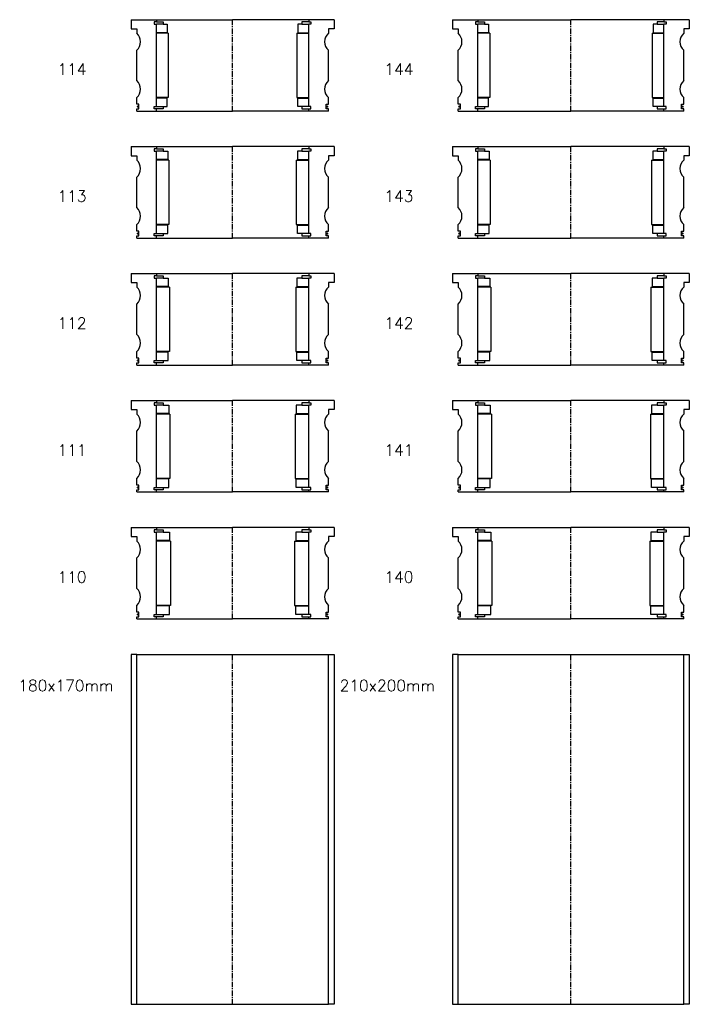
# Model space of a CAD drawing. Extents: x -2018 to 705, y -3434 to 3626.
# Tile 19 of 29: x 111 to 705, y -58 to 814. Entities that reach past the tile are written whole.
import ezdxf

# ---------------------------------------------------------------- set-up
doc = ezdxf.new("R2010")
doc.units = 0
doc.header["$LTSCALE"] = 0.15
doc.linetypes.add('CENTER', pattern=[50.8, 31.75, -6.35, 6.35, -6.35])
doc.layers.get('0').update_dxf_attribs({"linetype": 'CONTINUOUS'})
doc.layers.add('CENTER', color=9, linetype='CENTER')
doc.styles.add('ROMANS', font='romans')

# ---------------------------------------------------------------- blocks, each defined once
blk = doc.blocks.new('6S144T')
for p, q in [((-105, 40.5), (-82.5, 40.5)), ((-105, 40.5), (-105, 32.5)), ((-82.5, 38.5), (-84.5, 38.5)), ((-84.5, 38.5), (-84.5, 36.5)), ((-84.5, 36.5), (-82.5, 36.5)), ((-82.5, 40.5), (0, 40.5)), ((-82.5, 40.5), (-82.5, 38.5)), ((-82.5, 38.5), (-76.5, 38.5)), ((-82.5, -36.5), (-82.5, 36.5)), ((-76.5, 36.5), (-82.5, 36.5)), ((-76.5, 38.5), (-76.5, 36.5)), ((-76.5, 36.5), (-73, 36.5)), ((-73, 36.5), (-73, 29)), ((82.5, 40.5), (0, 40.5)), ((76.5, 36.5), (73, 36.5)), ((73, 36.5), (73, 29)), ((82.5, 38.5), (76.5, 38.5)), ((76.5, 38.5), (76.5, 36.5)), ((76.5, 36.5), (82.5, 36.5)), ((82.5, 40.5), (82.5, 38.5)), ((105, 40.5), (82.5, 40.5)), ((82.5, 38.5), (84.5, 38.5)), ((84.5, 36.5), (82.5, 36.5)), ((82.5, -36.5), (82.5, 36.5)), ((84.5, 38.5), (84.5, 36.5)), ((105, 40.5), (105, 32.5)), ((-105, 32.5), (-100, 32.5)), ((-100, 32.5), (-100, 28.5)), ((-73, 29), (-82.5, 29)), ((-72, 28.5), (-82.5, 28.5)), ((-72, 28.5), (-72, -28.5)), ((72, 28.5), (72, -28.5)), ((72, 28.5), (82.5, 28.5)), ((73, 29), (82.5, 29)), ((100, 32.5), (100, 28.5)), ((105, 32.5), (100, 32.5)), ((-100, -13.5), (-100, 13.5)), ((100, -13.5), (100, 13.5)), ((-100, -34.5), (-100, -28.5)), ((-98, -34.5), (-100, -34.5)), ((-98, -38.5), (-98, -34.5)), ((-72, -28.5), (-82.5, -28.5)), ((-73, -29), (-82.5, -29)), ((-73, -36.5), (-73, -29)), ((72, -28.5), (82.5, -28.5)), ((73, -36.5), (73, -29)), ((73, -29), (82.5, -29)), ((98, -38.5), (98, -34.5)), ((98, -34.5), (100, -34.5)), ((100, -34.5), (100, -28.5)), ((-100, -40.5), (-100, -38.5)), ((-100, -38.5), (-98, -38.5)), ((-100, -40.5), (-82.5, -40.5)), ((-84.5, -38.5), (-84.5, -36.5)), ((-84.5, -36.5), (-82.5, -36.5)), ((-82.5, -38.5), (-84.5, -38.5)), ((-82.5, -36.5), (-76.5, -36.5)), ((-82.5, -40.5), (-82.5, -38.5)), ((-76.5, -38.5), (-82.5, -38.5)), ((-82.5, -40.5), (0, -40.5)), ((-76.5, -36.5), (-76.5, -38.5)), ((-76.5, -36.5), (-73, -36.5)), ((82.5, -40.5), (0, -40.5)), ((76.5, -36.5), (73, -36.5)), ((82.5, -36.5), (76.5, -36.5)), ((76.5, -36.5), (76.5, -38.5)), ((76.5, -38.5), (82.5, -38.5)), ((84.5, -36.5), (82.5, -36.5)), ((82.5, -40.5), (82.5, -38.5)), ((82.5, -38.5), (84.5, -38.5)), ((100, -40.5), (82.5, -40.5)), ((84.5, -38.5), (84.5, -36.5)), ((100, -38.5), (98, -38.5)), ((100, -40.5), (100, -38.5))]:
    blk.add_line(p, q)
at = {"const_width": 0.95}
for points in [[(-98.45, -36.52, -1), (-99.5, -36.52, -1)], [(98.45, -36.52, 1), (99.5, -36.52, 1)]]:
    blk.add_lwpolyline(points, format="xyb", close=True, dxfattribs=at)
for centre, start, end in [((-106.61, 21), 311.40962, 48.59038), ((106.61, 21), 131.40962, 228.59038), ((-106.61, -21), 311.40962, 48.59038), ((106.61, -21), 131.40962, 228.59038)]:
    blk.add_arc(centre, 10, start, end)
at = {"layer": 'CENTER'}
blk.add_line((0, -40.5), (0, 40.5), dxfattribs=at)
blk = doc.blocks.new('6S143T')
for p, q in [((-105, 40.5), (-82.5, 40.5)), ((-105, 40.5), (-105, 32.5)), ((-82.5, 38.5), (-84.5, 38.5)), ((-84.5, 38.5), (-84.5, 36.5)), ((-84.5, 36.5), (-82.5, 36.5)), ((-82.5, 40.5), (0, 40.5)), ((-82.5, 40.5), (-82.5, 38.5)), ((-82.5, 38.5), (-76.5, 38.5)), ((-82.5, -36.5), (-82.5, 36.5)), ((-76.5, 36.5), (-82.5, 36.5)), ((-76.5, 38.5), (-76.5, 36.5)), ((-76.5, 36.5), (-72.5, 36.5)), ((-72.5, 36.5), (-72.5, 29)), ((82.5, 40.5), (0, 40.5)), ((76.5, 36.5), (72.5, 36.5)), ((72.5, 36.5), (72.5, 29)), ((82.5, 38.5), (76.5, 38.5)), ((76.5, 38.5), (76.5, 36.5)), ((76.5, 36.5), (82.5, 36.5)), ((82.5, 40.5), (82.5, 38.5)), ((105, 40.5), (82.5, 40.5)), ((82.5, 38.5), (84.5, 38.5)), ((84.5, 36.5), (82.5, 36.5)), ((82.5, -36.5), (82.5, 36.5)), ((84.5, 38.5), (84.5, 36.5)), ((105, 40.5), (105, 32.5)), ((-105, 32.5), (-100, 32.5)), ((-100, 32.5), (-100, 28.5)), ((-72.5, 29), (-82.5, 29)), ((-71.5, 28.5), (-82.5, 28.5)), ((-71.5, 28.5), (-71.5, -28.5)), ((71.5, 28.5), (71.5, -28.5)), ((71.5, 28.5), (82.5, 28.5)), ((72.5, 29), (82.5, 29)), ((100, 32.5), (100, 28.5)), ((105, 32.5), (100, 32.5)), ((-100, -13.5), (-100, 13.5)), ((100, -13.5), (100, 13.5)), ((-100, -34.5), (-100, -28.5)), ((-98, -34.5), (-100, -34.5)), ((-98, -38.5), (-98, -34.5)), ((-71.5, -28.5), (-82.5, -28.5)), ((-72.5, -29), (-82.5, -29)), ((-72.5, -36.5), (-72.5, -29)), ((71.5, -28.5), (82.5, -28.5)), ((72.5, -36.5), (72.5, -29)), ((72.5, -29), (82.5, -29)), ((98, -38.5), (98, -34.5)), ((98, -34.5), (100, -34.5)), ((100, -34.5), (100, -28.5)), ((-100, -40.5), (-100, -38.5)), ((-100, -38.5), (-98, -38.5)), ((-100, -40.5), (-82.5, -40.5)), ((-84.5, -38.5), (-84.5, -36.5)), ((-84.5, -36.5), (-82.5, -36.5)), ((-82.5, -38.5), (-84.5, -38.5)), ((-82.5, -36.5), (-76.5, -36.5)), ((-82.5, -40.5), (-82.5, -38.5)), ((-76.5, -38.5), (-82.5, -38.5)), ((-82.5, -40.5), (0, -40.5)), ((-76.5, -36.5), (-76.5, -38.5)), ((-76.5, -36.5), (-72.5, -36.5)), ((82.5, -40.5), (0, -40.5)), ((76.5, -36.5), (72.5, -36.5)), ((82.5, -36.5), (76.5, -36.5)), ((76.5, -36.5), (76.5, -38.5)), ((76.5, -38.5), (82.5, -38.5)), ((84.5, -36.5), (82.5, -36.5)), ((82.5, -40.5), (82.5, -38.5)), ((82.5, -38.5), (84.5, -38.5)), ((100, -40.5), (82.5, -40.5)), ((84.5, -38.5), (84.5, -36.5)), ((100, -38.5), (98, -38.5)), ((100, -40.5), (100, -38.5))]:
    blk.add_line(p, q)
at = {"const_width": 0.95}
for points in [[(-98.45, -36.52, -1), (-99.5, -36.52, -1)], [(98.45, -36.52, 1), (99.5, -36.52, 1)]]:
    blk.add_lwpolyline(points, format="xyb", close=True, dxfattribs=at)
for centre, start, end in [((-106.61, 21), 311.40962, 48.59038), ((106.61, 21), 131.40962, 228.59038), ((-106.61, -21), 311.40962, 48.59038), ((106.61, -21), 131.40962, 228.59038)]:
    blk.add_arc(centre, 10, start, end)
at = {"layer": 'CENTER'}
blk.add_line((0, -40.5), (0, 40.5), dxfattribs=at)
blk = doc.blocks.new('6S142T')
for p, q in [((-105, 40.5), (-82.5, 40.5)), ((-105, 40.5), (-105, 32.5)), ((-82.5, 38.5), (-84.5, 38.5)), ((-84.5, 38.5), (-84.5, 36.5)), ((-84.5, 36.5), (-82.5, 36.5)), ((-82.5, 40.5), (0, 40.5)), ((-82.5, 40.5), (-82.5, 38.5)), ((-82.5, 38.5), (-76.5, 38.5)), ((-82.5, -36.5), (-82.5, 36.5)), ((-76.5, 36.5), (-82.5, 36.5)), ((-76.5, 38.5), (-76.5, 36.5)), ((-76.5, 36.5), (-72, 36.5)), ((-72, 36.5), (-72, 29)), ((82.5, 40.5), (0, 40.5)), ((76.5, 36.5), (72, 36.5)), ((72, 36.5), (72, 29)), ((82.5, 38.5), (76.5, 38.5)), ((76.5, 38.5), (76.5, 36.5)), ((76.5, 36.5), (82.5, 36.5)), ((82.5, 40.5), (82.5, 38.5)), ((105, 40.5), (82.5, 40.5)), ((82.5, 38.5), (84.5, 38.5)), ((84.5, 36.5), (82.5, 36.5)), ((82.5, -36.5), (82.5, 36.5)), ((84.5, 38.5), (84.5, 36.5)), ((105, 40.5), (105, 32.5)), ((-105, 32.5), (-100, 32.5)), ((-100, 32.5), (-100, 28.5)), ((-72, 29), (-82.5, 29)), ((-71, 28.5), (-82.5, 28.5)), ((-71, 28.5), (-71, -28.5)), ((71, 28.5), (71, -28.5)), ((71, 28.5), (82.5, 28.5)), ((72, 29), (82.5, 29)), ((100, 32.5), (100, 28.5)), ((105, 32.5), (100, 32.5)), ((-100, -13.5), (-100, 13.5)), ((100, -13.5), (100, 13.5)), ((-100, -34.5), (-100, -28.5)), ((-98, -34.5), (-100, -34.5)), ((-98, -38.5), (-98, -34.5)), ((-71, -28.5), (-82.5, -28.5)), ((-72, -29), (-82.5, -29)), ((-72, -36.5), (-72, -29)), ((71, -28.5), (82.5, -28.5)), ((72, -36.5), (72, -29)), ((72, -29), (82.5, -29)), ((98, -38.5), (98, -34.5)), ((98, -34.5), (100, -34.5)), ((100, -34.5), (100, -28.5)), ((-100, -40.5), (-100, -38.5)), ((-100, -38.5), (-98, -38.5)), ((-100, -40.5), (-82.5, -40.5)), ((-84.5, -38.5), (-84.5, -36.5)), ((-84.5, -36.5), (-82.5, -36.5)), ((-82.5, -38.5), (-84.5, -38.5)), ((-82.5, -36.5), (-76.5, -36.5)), ((-82.5, -40.5), (-82.5, -38.5)), ((-76.5, -38.5), (-82.5, -38.5)), ((-82.5, -40.5), (0, -40.5)), ((-76.5, -36.5), (-76.5, -38.5)), ((-76.5, -36.5), (-72, -36.5)), ((82.5, -40.5), (0, -40.5)), ((76.5, -36.5), (72, -36.5)), ((82.5, -36.5), (76.5, -36.5)), ((76.5, -36.5), (76.5, -38.5)), ((76.5, -38.5), (82.5, -38.5)), ((84.5, -36.5), (82.5, -36.5)), ((82.5, -40.5), (82.5, -38.5)), ((82.5, -38.5), (84.5, -38.5)), ((100, -40.5), (82.5, -40.5)), ((84.5, -38.5), (84.5, -36.5)), ((100, -38.5), (98, -38.5)), ((100, -40.5), (100, -38.5))]:
    blk.add_line(p, q)
at = {"const_width": 0.95}
for points in [[(-98.45, -36.52, -1), (-99.5, -36.52, -1)], [(98.45, -36.52, 1), (99.5, -36.52, 1)]]:
    blk.add_lwpolyline(points, format="xyb", close=True, dxfattribs=at)
for centre, start, end in [((-106.61, 21), 311.40962, 48.59038), ((106.61, 21), 131.40962, 228.59038), ((-106.61, -21), 311.40962, 48.59038), ((106.61, -21), 131.40962, 228.59038)]:
    blk.add_arc(centre, 10, start, end)
at = {"layer": 'CENTER'}
blk.add_line((0, -40.5), (0, 40.5), dxfattribs=at)
blk = doc.blocks.new('6S141T')
for p, q in [((-105, 40.5), (-82.5, 40.5)), ((-105, 40.5), (-105, 32.5)), ((-82.5, 38.5), (-84.5, 38.5)), ((-84.5, 38.5), (-84.5, 36.5)), ((-84.5, 36.5), (-82.5, 36.5)), ((-82.5, 40.5), (0, 40.5)), ((-82.5, 40.5), (-82.5, 38.5)), ((-82.5, 38.5), (-76.5, 38.5)), ((-82.5, -36.5), (-82.5, 36.5)), ((-76.5, 36.5), (-82.5, 36.5)), ((-76.5, 38.5), (-76.5, 36.5)), ((-76.5, 36.5), (-71.5, 36.5)), ((-71.5, 36.5), (-71.5, 29)), ((82.5, 40.5), (0, 40.5)), ((76.5, 36.5), (71.5, 36.5)), ((71.5, 36.5), (71.5, 29)), ((82.5, 38.5), (76.5, 38.5)), ((76.5, 38.5), (76.5, 36.5)), ((76.5, 36.5), (82.5, 36.5)), ((82.5, 40.5), (82.5, 38.5)), ((105, 40.5), (82.5, 40.5)), ((82.5, 38.5), (84.5, 38.5)), ((84.5, 36.5), (82.5, 36.5)), ((82.5, -36.5), (82.5, 36.5)), ((84.5, 38.5), (84.5, 36.5)), ((105, 40.5), (105, 32.5)), ((-105, 32.5), (-100, 32.5)), ((-100, 32.5), (-100, 28.5)), ((-71.5, 29), (-82.5, 29)), ((-70.5, 28.5), (-82.5, 28.5)), ((-70.5, 28.5), (-70.5, -28.5)), ((70.5, 28.5), (70.5, -28.5)), ((70.5, 28.5), (82.5, 28.5)), ((71.5, 29), (82.5, 29)), ((100, 32.5), (100, 28.5)), ((105, 32.5), (100, 32.5)), ((-100, -13.5), (-100, 13.5)), ((100, -13.5), (100, 13.5)), ((-100, -34.5), (-100, -28.5)), ((-98, -34.5), (-100, -34.5)), ((-98, -38.5), (-98, -34.5)), ((-70.5, -28.5), (-82.5, -28.5)), ((-71.5, -29), (-82.5, -29)), ((-71.5, -36.5), (-71.5, -29)), ((70.5, -28.5), (82.5, -28.5)), ((71.5, -36.5), (71.5, -29)), ((71.5, -29), (82.5, -29)), ((98, -38.5), (98, -34.5)), ((98, -34.5), (100, -34.5)), ((100, -34.5), (100, -28.5)), ((-100, -40.5), (-100, -38.5)), ((-100, -38.5), (-98, -38.5)), ((-100, -40.5), (-82.5, -40.5)), ((-84.5, -38.5), (-84.5, -36.5)), ((-84.5, -36.5), (-82.5, -36.5)), ((-82.5, -38.5), (-84.5, -38.5)), ((-82.5, -36.5), (-76.5, -36.5)), ((-82.5, -40.5), (-82.5, -38.5)), ((-76.5, -38.5), (-82.5, -38.5)), ((-82.5, -40.5), (0, -40.5)), ((-76.5, -36.5), (-76.5, -38.5)), ((-76.5, -36.5), (-71.5, -36.5)), ((82.5, -40.5), (0, -40.5)), ((76.5, -36.5), (71.5, -36.5)), ((82.5, -36.5), (76.5, -36.5)), ((76.5, -36.5), (76.5, -38.5)), ((76.5, -38.5), (82.5, -38.5)), ((84.5, -36.5), (82.5, -36.5)), ((82.5, -40.5), (82.5, -38.5)), ((82.5, -38.5), (84.5, -38.5)), ((100, -40.5), (82.5, -40.5)), ((84.5, -38.5), (84.5, -36.5)), ((100, -38.5), (98, -38.5)), ((100, -40.5), (100, -38.5))]:
    blk.add_line(p, q)
at = {"const_width": 0.95}
for points in [[(-98.45, -36.52, -1), (-99.5, -36.52, -1)], [(98.45, -36.52, 1), (99.5, -36.52, 1)]]:
    blk.add_lwpolyline(points, format="xyb", close=True, dxfattribs=at)
for centre, start, end in [((-106.61, 21), 311.40962, 48.59038), ((106.61, 21), 131.40962, 228.59038), ((-106.61, -21), 311.40962, 48.59038), ((106.61, -21), 131.40962, 228.59038)]:
    blk.add_arc(centre, 10, start, end)
at = {"layer": 'CENTER'}
blk.add_line((0, -40.5), (0, 40.5), dxfattribs=at)
blk = doc.blocks.new('6S140T')
for p, q in [((-105, 40.5), (-82.5, 40.5)), ((-105, 40.5), (-105, 32.5)), ((-82.5, 38.5), (-84.5, 38.5)), ((-84.5, 38.5), (-84.5, 36.5)), ((-84.5, 36.5), (-82.5, 36.5)), ((-82.5, 40.5), (0, 40.5)), ((-82.5, 40.5), (-82.5, 38.5)), ((-82.5, 38.5), (-76.5, 38.5)), ((-82.5, -36.5), (-82.5, 36.5)), ((-76.5, 36.5), (-82.5, 36.5)), ((-76.5, 38.5), (-76.5, 36.5)), ((-76.5, 36.5), (-71, 36.5)), ((-71, 36.5), (-71, 29)), ((82.5, 40.5), (0, 40.5)), ((76.5, 36.5), (71, 36.5)), ((71, 36.5), (71, 29)), ((82.5, 38.5), (76.5, 38.5)), ((76.5, 38.5), (76.5, 36.5)), ((76.5, 36.5), (82.5, 36.5)), ((82.5, 40.5), (82.5, 38.5)), ((105, 40.5), (82.5, 40.5)), ((82.5, 38.5), (84.5, 38.5)), ((84.5, 36.5), (82.5, 36.5)), ((82.5, -36.5), (82.5, 36.5)), ((84.5, 38.5), (84.5, 36.5)), ((105, 40.5), (105, 32.5)), ((-105, 32.5), (-100, 32.5)), ((-100, 32.5), (-100, 28.5)), ((-71, 29), (-82.5, 29)), ((-70, 28.5), (-82.5, 28.5)), ((-70, 28.5), (-70, -28.5)), ((70, 28.5), (70, -28.5)), ((70, 28.5), (82.5, 28.5)), ((71, 29), (82.5, 29)), ((100, 32.5), (100, 28.5)), ((105, 32.5), (100, 32.5)), ((-100, -13.5), (-100, 13.5)), ((100, -13.5), (100, 13.5)), ((-100, -34.5), (-100, -28.5)), ((-98, -34.5), (-100, -34.5)), ((-98, -38.5), (-98, -34.5)), ((-70, -28.5), (-82.5, -28.5)), ((-71, -29), (-82.5, -29)), ((-71, -36.5), (-71, -29)), ((70, -28.5), (82.5, -28.5)), ((71, -36.5), (71, -29)), ((71, -29), (82.5, -29)), ((98, -38.5), (98, -34.5)), ((98, -34.5), (100, -34.5)), ((100, -34.5), (100, -28.5)), ((-100, -40.5), (-100, -38.5)), ((-100, -38.5), (-98, -38.5)), ((-100, -40.5), (-82.5, -40.5)), ((-84.5, -38.5), (-84.5, -36.5)), ((-84.5, -36.5), (-82.5, -36.5)), ((-82.5, -38.5), (-84.5, -38.5)), ((-82.5, -36.5), (-76.5, -36.5)), ((-82.5, -40.5), (-82.5, -38.5)), ((-76.5, -38.5), (-82.5, -38.5)), ((-82.5, -40.5), (0, -40.5)), ((-76.5, -36.5), (-76.5, -38.5)), ((-76.5, -36.5), (-71, -36.5)), ((82.5, -40.5), (0, -40.5)), ((76.5, -36.5), (71, -36.5)), ((82.5, -36.5), (76.5, -36.5)), ((76.5, -36.5), (76.5, -38.5)), ((76.5, -38.5), (82.5, -38.5)), ((84.5, -36.5), (82.5, -36.5)), ((82.5, -40.5), (82.5, -38.5)), ((82.5, -38.5), (84.5, -38.5)), ((100, -40.5), (82.5, -40.5)), ((84.5, -38.5), (84.5, -36.5)), ((100, -38.5), (98, -38.5)), ((100, -40.5), (100, -38.5))]:
    blk.add_line(p, q)
at = {"const_width": 0.95}
for points in [[(-98.45, -36.52, -1), (-99.5, -36.52, -1)], [(98.45, -36.52, 1), (99.5, -36.52, 1)]]:
    blk.add_lwpolyline(points, format="xyb", close=True, dxfattribs=at)
for centre, start, end in [((-106.61, 21), 311.40962, 48.59038), ((106.61, 21), 131.40962, 228.59038), ((-106.61, -21), 311.40962, 48.59038), ((106.61, -21), 131.40962, 228.59038)]:
    blk.add_arc(centre, 10, start, end)
at = {"layer": 'CENTER'}
blk.add_line((0, -40.5), (0, 40.5), dxfattribs=at)
blk = doc.blocks.new('6S114T')
for p, q in [((-90, 40.5), (-67.5, 40.5)), ((-90, 40.5), (-90, 32.5)), ((-67.5, 38.5), (-69.5, 38.5)), ((-69.5, 38.5), (-69.5, 36.5)), ((-69.5, 36.5), (-67.5, 36.5)), ((-67.5, 40.5), (0, 40.5)), ((-67.5, 40.5), (-67.5, 38.5)), ((-67.5, 38.5), (-61.5, 38.5)), ((-67.5, -36.5), (-67.5, 36.5)), ((-61.5, 36.5), (-67.5, 36.5)), ((-61.5, 38.5), (-61.5, 36.5)), ((-61.5, 36.5), (-58, 36.5)), ((-58, 36.5), (-58, 29)), ((67.5, 40.5), (0, 40.5)), ((61.5, 36.5), (58, 36.5)), ((58, 36.5), (58, 29)), ((67.5, 38.5), (61.5, 38.5)), ((61.5, 38.5), (61.5, 36.5)), ((61.5, 36.5), (67.5, 36.5)), ((67.5, 40.5), (67.5, 38.5)), ((90, 40.5), (67.5, 40.5)), ((67.5, 38.5), (69.5, 38.5)), ((69.5, 36.5), (67.5, 36.5)), ((67.5, -36.5), (67.5, 36.5)), ((69.5, 38.5), (69.5, 36.5)), ((90, 40.5), (90, 32.5)), ((-90, 32.5), (-85, 32.5)), ((-85, 32.5), (-85, 28.5)), ((-58, 29), (-67.5, 29)), ((-57, 28.5), (-67.5, 28.5)), ((-57, 28.5), (-57, -28.5)), ((57, 28.5), (57, -28.5)), ((57, 28.5), (67.5, 28.5)), ((58, 29), (67.5, 29)), ((85, 32.5), (85, 28.5)), ((90, 32.5), (85, 32.5)), ((-85, -13.5), (-85, 13.5)), ((85, -13.5), (85, 13.5)), ((-85, -34.5), (-85, -28.5)), ((-83, -34.5), (-85, -34.5)), ((-83, -38.5), (-83, -34.5)), ((-57, -28.5), (-67.5, -28.5)), ((-58, -29), (-67.5, -29)), ((-58, -36.5), (-58, -29)), ((57, -28.5), (67.5, -28.5)), ((58, -36.5), (58, -29)), ((58, -29), (67.5, -29)), ((83, -38.5), (83, -34.5)), ((83, -34.5), (85, -34.5)), ((85, -34.5), (85, -28.5)), ((-85, -40.5), (-85, -38.5)), ((-85, -38.5), (-83, -38.5)), ((-85, -40.5), (-67.5, -40.5)), ((-69.5, -38.5), (-69.5, -36.5)), ((-69.5, -36.5), (-67.5, -36.5)), ((-67.5, -38.5), (-69.5, -38.5)), ((-67.5, -36.5), (-61.5, -36.5)), ((-67.5, -40.5), (-67.5, -38.5)), ((-61.5, -38.5), (-67.5, -38.5)), ((-67.5, -40.5), (0, -40.5)), ((-61.5, -36.5), (-61.5, -38.5)), ((-61.5, -36.5), (-58, -36.5)), ((67.5, -40.5), (0, -40.5)), ((61.5, -36.5), (58, -36.5)), ((67.5, -36.5), (61.5, -36.5)), ((61.5, -36.5), (61.5, -38.5)), ((61.5, -38.5), (67.5, -38.5)), ((69.5, -36.5), (67.5, -36.5)), ((67.5, -40.5), (67.5, -38.5)), ((67.5, -38.5), (69.5, -38.5)), ((85, -40.5), (67.5, -40.5)), ((69.5, -38.5), (69.5, -36.5)), ((85, -38.5), (83, -38.5)), ((85, -40.5), (85, -38.5))]:
    blk.add_line(p, q)
at = {"const_width": 0.95}
for points in [[(-83.45, -36.52, -1), (-84.5, -36.52, -1)], [(83.45, -36.52, 1), (84.5, -36.52, 1)]]:
    blk.add_lwpolyline(points, format="xyb", close=True, dxfattribs=at)
for centre, start, end in [((-91.61, 21), 311.40962, 48.59038), ((91.61, 21), 131.40962, 228.59038), ((-91.61, -21), 311.40962, 48.59038), ((91.61, -21), 131.40962, 228.59038)]:
    blk.add_arc(centre, 10, start, end)
at = {"layer": 'CENTER'}
blk.add_line((0, -40.5), (0, 40.5), dxfattribs=at)
blk = doc.blocks.new('6S113T')
for p, q in [((-90, 40.5), (-67.5, 40.5)), ((-90, 40.5), (-90, 32.5)), ((-67.5, 38.5), (-69.5, 38.5)), ((-69.5, 38.5), (-69.5, 36.5)), ((-69.5, 36.5), (-67.5, 36.5)), ((-67.5, 40.5), (0, 40.5)), ((-67.5, 40.5), (-67.5, 38.5)), ((-67.5, 38.5), (-61.5, 38.5)), ((-67.5, -36.5), (-67.5, 36.5)), ((-61.5, 36.5), (-67.5, 36.5)), ((-61.5, 38.5), (-61.5, 36.5)), ((-61.5, 36.5), (-57.5, 36.5)), ((-57.5, 36.5), (-57.5, 29)), ((67.5, 40.5), (0, 40.5)), ((61.5, 36.5), (57.5, 36.5)), ((57.5, 36.5), (57.5, 29)), ((67.5, 38.5), (61.5, 38.5)), ((61.5, 38.5), (61.5, 36.5)), ((61.5, 36.5), (67.5, 36.5)), ((67.5, 40.5), (67.5, 38.5)), ((90, 40.5), (67.5, 40.5)), ((67.5, 38.5), (69.5, 38.5)), ((69.5, 36.5), (67.5, 36.5)), ((67.5, -36.5), (67.5, 36.5)), ((69.5, 38.5), (69.5, 36.5)), ((90, 40.5), (90, 32.5)), ((-90, 32.5), (-85, 32.5)), ((-85, 32.5), (-85, 28.5)), ((-57.5, 29), (-67.5, 29)), ((-56.5, 28.5), (-67.5, 28.5)), ((-56.5, 28.5), (-56.5, -28.5)), ((56.5, 28.5), (56.5, -28.5)), ((56.5, 28.5), (67.5, 28.5)), ((57.5, 29), (67.5, 29)), ((85, 32.5), (85, 28.5)), ((90, 32.5), (85, 32.5)), ((-85, -13.5), (-85, 13.5)), ((85, -13.5), (85, 13.5)), ((-85, -34.5), (-85, -28.5)), ((-83, -34.5), (-85, -34.5)), ((-83, -38.5), (-83, -34.5)), ((-56.5, -28.5), (-67.5, -28.5)), ((-57.5, -29), (-67.5, -29)), ((-57.5, -36.5), (-57.5, -29)), ((56.5, -28.5), (67.5, -28.5)), ((57.5, -36.5), (57.5, -29)), ((57.5, -29), (67.5, -29)), ((83, -38.5), (83, -34.5)), ((83, -34.5), (85, -34.5)), ((85, -34.5), (85, -28.5)), ((-85, -40.5), (-85, -38.5)), ((-85, -38.5), (-83, -38.5)), ((-85, -40.5), (-67.5, -40.5)), ((-69.5, -38.5), (-69.5, -36.5)), ((-69.5, -36.5), (-67.5, -36.5)), ((-67.5, -38.5), (-69.5, -38.5)), ((-67.5, -36.5), (-61.5, -36.5)), ((-67.5, -40.5), (-67.5, -38.5)), ((-61.5, -38.5), (-67.5, -38.5)), ((-67.5, -40.5), (0, -40.5)), ((-61.5, -36.5), (-61.5, -38.5)), ((-61.5, -36.5), (-57.5, -36.5)), ((67.5, -40.5), (0, -40.5)), ((61.5, -36.5), (57.5, -36.5)), ((67.5, -36.5), (61.5, -36.5)), ((61.5, -36.5), (61.5, -38.5)), ((61.5, -38.5), (67.5, -38.5)), ((69.5, -36.5), (67.5, -36.5)), ((67.5, -40.5), (67.5, -38.5)), ((67.5, -38.5), (69.5, -38.5)), ((85, -40.5), (67.5, -40.5)), ((69.5, -38.5), (69.5, -36.5)), ((85, -38.5), (83, -38.5)), ((85, -40.5), (85, -38.5))]:
    blk.add_line(p, q)
at = {"const_width": 0.95}
for points in [[(-83.45, -36.52, -1), (-84.5, -36.52, -1)], [(83.45, -36.52, 1), (84.5, -36.52, 1)]]:
    blk.add_lwpolyline(points, format="xyb", close=True, dxfattribs=at)
for centre, start, end in [((-91.61, 21), 311.40962, 48.59038), ((91.61, 21), 131.40962, 228.59038), ((-91.61, -21), 311.40962, 48.59038), ((91.61, -21), 131.40962, 228.59038)]:
    blk.add_arc(centre, 10, start, end)
at = {"layer": 'CENTER'}
blk.add_line((0, -40.5), (0, 40.5), dxfattribs=at)
blk = doc.blocks.new('6S112T')
for p, q in [((-90, 40.5), (-67.5, 40.5)), ((-90, 40.5), (-90, 32.5)), ((-67.5, 38.5), (-69.5, 38.5)), ((-69.5, 38.5), (-69.5, 36.5)), ((-69.5, 36.5), (-67.5, 36.5)), ((-67.5, 40.5), (0, 40.5)), ((-67.5, 40.5), (-67.5, 38.5)), ((-67.5, 38.5), (-61.5, 38.5)), ((-67.5, -36.5), (-67.5, 36.5)), ((-61.5, 36.5), (-67.5, 36.5)), ((-61.5, 38.5), (-61.5, 36.5)), ((-61.5, 36.5), (-57, 36.5)), ((-57, 36.5), (-57, 29)), ((67.5, 40.5), (0, 40.5)), ((61.5, 36.5), (57, 36.5)), ((57, 36.5), (57, 29)), ((67.5, 38.5), (61.5, 38.5)), ((61.5, 38.5), (61.5, 36.5)), ((61.5, 36.5), (67.5, 36.5)), ((67.5, 40.5), (67.5, 38.5)), ((90, 40.5), (67.5, 40.5)), ((67.5, 38.5), (69.5, 38.5)), ((69.5, 36.5), (67.5, 36.5)), ((67.5, -36.5), (67.5, 36.5)), ((69.5, 38.5), (69.5, 36.5)), ((90, 40.5), (90, 32.5)), ((-90, 32.5), (-85, 32.5)), ((-85, 32.5), (-85, 28.5)), ((-57, 29), (-67.5, 29)), ((-56, 28.5), (-67.5, 28.5)), ((-56, 28.5), (-56, -28.5)), ((56, 28.5), (56, -28.5)), ((56, 28.5), (67.5, 28.5)), ((57, 29), (67.5, 29)), ((85, 32.5), (85, 28.5)), ((90, 32.5), (85, 32.5)), ((-85, -13.5), (-85, 13.5)), ((85, -13.5), (85, 13.5)), ((-85, -34.5), (-85, -28.5)), ((-83, -34.5), (-85, -34.5)), ((-83, -38.5), (-83, -34.5)), ((-56, -28.5), (-67.5, -28.5)), ((-57, -29), (-67.5, -29)), ((-57, -36.5), (-57, -29)), ((56, -28.5), (67.5, -28.5)), ((57, -36.5), (57, -29)), ((57, -29), (67.5, -29)), ((83, -38.5), (83, -34.5)), ((83, -34.5), (85, -34.5)), ((85, -34.5), (85, -28.5)), ((-85, -40.5), (-85, -38.5)), ((-85, -38.5), (-83, -38.5)), ((-85, -40.5), (-67.5, -40.5)), ((-69.5, -38.5), (-69.5, -36.5)), ((-69.5, -36.5), (-67.5, -36.5)), ((-67.5, -38.5), (-69.5, -38.5)), ((-67.5, -36.5), (-61.5, -36.5)), ((-67.5, -40.5), (-67.5, -38.5)), ((-61.5, -38.5), (-67.5, -38.5)), ((-67.5, -40.5), (0, -40.5)), ((-61.5, -36.5), (-61.5, -38.5)), ((-61.5, -36.5), (-57, -36.5)), ((67.5, -40.5), (0, -40.5)), ((61.5, -36.5), (57, -36.5)), ((67.5, -36.5), (61.5, -36.5)), ((61.5, -36.5), (61.5, -38.5)), ((61.5, -38.5), (67.5, -38.5)), ((69.5, -36.5), (67.5, -36.5)), ((67.5, -40.5), (67.5, -38.5)), ((67.5, -38.5), (69.5, -38.5)), ((85, -40.5), (67.5, -40.5)), ((69.5, -38.5), (69.5, -36.5)), ((85, -38.5), (83, -38.5)), ((85, -40.5), (85, -38.5))]:
    blk.add_line(p, q)
at = {"const_width": 0.95}
for points in [[(-83.45, -36.52, -1), (-84.5, -36.52, -1)], [(83.45, -36.52, 1), (84.5, -36.52, 1)]]:
    blk.add_lwpolyline(points, format="xyb", close=True, dxfattribs=at)
for centre, start, end in [((-91.61, 21), 311.40962, 48.59038), ((91.61, 21), 131.40962, 228.59038), ((-91.61, -21), 311.40962, 48.59038), ((91.61, -21), 131.40962, 228.59038)]:
    blk.add_arc(centre, 10, start, end)
at = {"layer": 'CENTER'}
blk.add_line((0, -40.5), (0, 40.5), dxfattribs=at)
blk = doc.blocks.new('6S111T')
for p, q in [((-90, 40.5), (-67.5, 40.5)), ((-90, 40.5), (-90, 32.5)), ((-67.5, 38.5), (-69.5, 38.5)), ((-69.5, 38.5), (-69.5, 36.5)), ((-69.5, 36.5), (-67.5, 36.5)), ((-67.5, 40.5), (0, 40.5)), ((-67.5, 40.5), (-67.5, 38.5)), ((-67.5, 38.5), (-61.5, 38.5)), ((-67.5, -36.5), (-67.5, 36.5)), ((-61.5, 36.5), (-67.5, 36.5)), ((-61.5, 38.5), (-61.5, 36.5)), ((-61.5, 36.5), (-56.5, 36.5)), ((-56.5, 36.5), (-56.5, 29)), ((67.5, 40.5), (0, 40.5)), ((61.5, 36.5), (56.5, 36.5)), ((56.5, 36.5), (56.5, 29)), ((67.5, 38.5), (61.5, 38.5)), ((61.5, 38.5), (61.5, 36.5)), ((61.5, 36.5), (67.5, 36.5)), ((67.5, 40.5), (67.5, 38.5)), ((90, 40.5), (67.5, 40.5)), ((67.5, 38.5), (69.5, 38.5)), ((69.5, 36.5), (67.5, 36.5)), ((67.5, -36.5), (67.5, 36.5)), ((69.5, 38.5), (69.5, 36.5)), ((90, 40.5), (90, 32.5)), ((-90, 32.5), (-85, 32.5)), ((-85, 32.5), (-85, 28.5)), ((-56.5, 29), (-67.5, 29)), ((-55.5, 28.5), (-67.5, 28.5)), ((-55.5, 28.5), (-55.5, -28.5)), ((55.5, 28.5), (55.5, -28.5)), ((55.5, 28.5), (67.5, 28.5)), ((56.5, 29), (67.5, 29)), ((85, 32.5), (85, 28.5)), ((90, 32.5), (85, 32.5)), ((-85, -13.5), (-85, 13.5)), ((85, -13.5), (85, 13.5)), ((-85, -34.5), (-85, -28.5)), ((-83, -34.5), (-85, -34.5)), ((-83, -38.5), (-83, -34.5)), ((-55.5, -28.5), (-67.5, -28.5)), ((-56.5, -29), (-67.5, -29)), ((-56.5, -36.5), (-56.5, -29)), ((55.5, -28.5), (67.5, -28.5)), ((56.5, -36.5), (56.5, -29)), ((56.5, -29), (67.5, -29)), ((83, -38.5), (83, -34.5)), ((83, -34.5), (85, -34.5)), ((85, -34.5), (85, -28.5)), ((-85, -40.5), (-85, -38.5)), ((-85, -38.5), (-83, -38.5)), ((-85, -40.5), (-67.5, -40.5)), ((-69.5, -38.5), (-69.5, -36.5)), ((-69.5, -36.5), (-67.5, -36.5)), ((-67.5, -38.5), (-69.5, -38.5)), ((-67.5, -36.5), (-61.5, -36.5)), ((-67.5, -40.5), (-67.5, -38.5)), ((-61.5, -38.5), (-67.5, -38.5)), ((-67.5, -40.5), (0, -40.5)), ((-61.5, -36.5), (-61.5, -38.5)), ((-61.5, -36.5), (-56.5, -36.5)), ((67.5, -40.5), (0, -40.5)), ((61.5, -36.5), (56.5, -36.5)), ((67.5, -36.5), (61.5, -36.5)), ((61.5, -36.5), (61.5, -38.5)), ((61.5, -38.5), (67.5, -38.5)), ((69.5, -36.5), (67.5, -36.5)), ((67.5, -40.5), (67.5, -38.5)), ((67.5, -38.5), (69.5, -38.5)), ((85, -40.5), (67.5, -40.5)), ((69.5, -38.5), (69.5, -36.5)), ((85, -38.5), (83, -38.5)), ((85, -40.5), (85, -38.5))]:
    blk.add_line(p, q)
at = {"const_width": 0.95}
for points in [[(-83.45, -36.52, -1), (-84.5, -36.52, -1)], [(83.45, -36.52, 1), (84.5, -36.52, 1)]]:
    blk.add_lwpolyline(points, format="xyb", close=True, dxfattribs=at)
for centre, start, end in [((-91.61, 21), 311.40962, 48.59038), ((91.61, 21), 131.40962, 228.59038), ((-91.61, -21), 311.40962, 48.59038), ((91.61, -21), 131.40962, 228.59038)]:
    blk.add_arc(centre, 10, start, end)
at = {"layer": 'CENTER'}
blk.add_line((0, -40.5), (0, 40.5), dxfattribs=at)
blk = doc.blocks.new('6S110T')
for p, q in [((-90, 40.5), (-67.5, 40.5)), ((-90, 40.5), (-90, 32.5)), ((-67.5, 38.5), (-69.5, 38.5)), ((-69.5, 38.5), (-69.5, 36.5)), ((-69.5, 36.5), (-67.5, 36.5)), ((-67.5, 40.5), (0, 40.5)), ((-67.5, 40.5), (-67.5, 38.5)), ((-67.5, 38.5), (-61.5, 38.5)), ((-67.5, -36.5), (-67.5, 36.5)), ((-61.5, 36.5), (-67.5, 36.5)), ((-61.5, 38.5), (-61.5, 36.5)), ((-61.5, 36.5), (-56, 36.5)), ((-56, 36.5), (-56, 29)), ((67.5, 40.5), (0, 40.5)), ((61.5, 36.5), (56, 36.5)), ((56, 36.5), (56, 29)), ((67.5, 38.5), (61.5, 38.5)), ((61.5, 38.5), (61.5, 36.5)), ((61.5, 36.5), (67.5, 36.5)), ((67.5, 40.5), (67.5, 38.5)), ((90, 40.5), (67.5, 40.5)), ((67.5, 38.5), (69.5, 38.5)), ((69.5, 36.5), (67.5, 36.5)), ((67.5, -36.5), (67.5, 36.5)), ((69.5, 38.5), (69.5, 36.5)), ((90, 40.5), (90, 32.5)), ((-90, 32.5), (-85, 32.5)), ((-85, 32.5), (-85, 28.5)), ((-56, 29), (-67.5, 29)), ((-55, 28.5), (-67.5, 28.5)), ((-55, 28.5), (-55, -28.5)), ((55, 28.5), (55, -28.5)), ((55, 28.5), (67.5, 28.5)), ((56, 29), (67.5, 29)), ((85, 32.5), (85, 28.5)), ((90, 32.5), (85, 32.5)), ((-85, -13.5), (-85, 13.5)), ((85, -13.5), (85, 13.5)), ((-85, -34.5), (-85, -28.5)), ((-83, -34.5), (-85, -34.5)), ((-83, -38.5), (-83, -34.5)), ((-55, -28.5), (-67.5, -28.5)), ((-56, -29), (-67.5, -29)), ((-56, -36.5), (-56, -29)), ((55, -28.5), (67.5, -28.5)), ((56, -36.5), (56, -29)), ((56, -29), (67.5, -29)), ((83, -38.5), (83, -34.5)), ((83, -34.5), (85, -34.5)), ((85, -34.5), (85, -28.5)), ((-85, -40.5), (-85, -38.5)), ((-85, -38.5), (-83, -38.5)), ((-85, -40.5), (-67.5, -40.5)), ((-69.5, -38.5), (-69.5, -36.5)), ((-69.5, -36.5), (-67.5, -36.5)), ((-67.5, -38.5), (-69.5, -38.5)), ((-67.5, -36.5), (-61.5, -36.5)), ((-67.5, -40.5), (-67.5, -38.5)), ((-61.5, -38.5), (-67.5, -38.5)), ((-67.5, -40.5), (0, -40.5)), ((-61.5, -36.5), (-61.5, -38.5)), ((-61.5, -36.5), (-56, -36.5)), ((67.5, -40.5), (0, -40.5)), ((61.5, -36.5), (56, -36.5)), ((67.5, -36.5), (61.5, -36.5)), ((61.5, -36.5), (61.5, -38.5)), ((61.5, -38.5), (67.5, -38.5)), ((69.5, -36.5), (67.5, -36.5)), ((67.5, -40.5), (67.5, -38.5)), ((67.5, -38.5), (69.5, -38.5)), ((85, -40.5), (67.5, -40.5)), ((69.5, -38.5), (69.5, -36.5)), ((85, -38.5), (83, -38.5)), ((85, -40.5), (85, -38.5))]:
    blk.add_line(p, q)
at = {"const_width": 0.95}
for points in [[(-83.45, -36.52, -1), (-84.5, -36.52, -1)], [(83.45, -36.52, 1), (84.5, -36.52, 1)]]:
    blk.add_lwpolyline(points, format="xyb", close=True, dxfattribs=at)
for centre, start, end in [((-91.61, 21), 311.40962, 48.59038), ((91.61, 21), 131.40962, 228.59038), ((-91.61, -21), 311.40962, 48.59038), ((91.61, -21), 131.40962, 228.59038)]:
    blk.add_arc(centre, 10, start, end)
at = {"layer": 'CENTER'}
blk.add_line((0, -40.5), (0, 40.5), dxfattribs=at)

msp = doc.modelspace()

# ---------------------------------------------------------------- linework, layer by layer
for p, q in [((215, 251.5), (210, 251.5)), ((210, 251.5), (210, -58.5)), ((215, -58.5), (215, 251.5)), ((215, 251.5), (385, 251.5)), ((385, -58.5), (385, 251.5)), ((385, 251.5), (390, 251.5)), ((390, 251.5), (390, -58.5)), ((500, 251.5), (495, 251.5)), ((495, 251.5), (495, -58.5)), ((500, -58.5), (500, 251.5)), ((500, 251.5), (700, 251.5)), ((700, -58.5), (700, 251.5)), ((700, 251.5), (705, 251.5)), ((705, 251.5), (705, -58.5)), ((210, -58.5), (215, -58.5)), ((215, -58.5), (385, -58.5)), ((390, -58.5), (385, -58.5)), ((495, -58.5), (500, -58.5)), ((500, -58.5), (700, -58.5)), ((705, -58.5), (700, -58.5))]:
    msp.add_line(p, q)
at = {"layer": 'CENTER'}
for p, q in [((300, -58.5), (300, 251.5)), ((600, -58.5), (600, 251.5))]:
    msp.add_line(p, q, dxfattribs=at)

# ---------------------------------------------------------------- block references
for name, p in [('6S114T', (300, 773.5)), ('6S144T', (600, 773.5)), ('6S113T', (300, 661)), ('6S143T', (600, 661)), ('6S112T', (300, 548.5)), ('6S142T', (600, 548.5)), ('6S111T', (300, 436)), ('6S141T', (600, 436)), ('6S110T', (300, 323.5)), ('6S140T', (600, 323.5))]:
    msp.add_blockref(name, p)

# ---------------------------------------------------------------- texts
at = {"style": 'ROMANS'}
for s, p in [('114', (144.74, 765.12)), ('144', (434.64, 765.12)), ('113', (144.74, 652.62)), ('143', (434.64, 652.62)), ('112', (144.74, 540.12)), ('142', (434.64, 540.12)), ('111', (144.74, 427.62)), ('141', (434.64, 427.62)), ('110', (144.74, 315.12)), ('140', (434.64, 315.12)), ('180x170mm', (110.01, 218.96)), ('210x200mm', (395.01, 218.96))]:
    msp.add_text(s, height=10, dxfattribs=at).set_placement(p)

doc.saveas('drawing.dxf')
